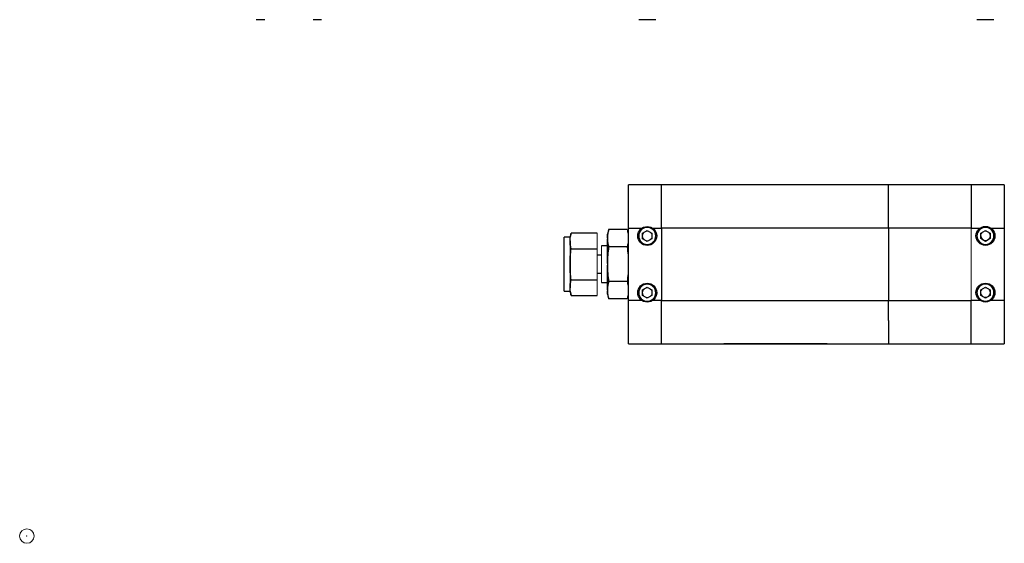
# Model space of a CAD drawing. Header units: millimetres. Extents: x -2 to 434, y -2 to 397.
# Tile 1 of 12: x -2 to 258, y -2 to 137. Entities that reach past the tile are written whole.
import ezdxf

# ---------------------------------------------------------------- set-up
doc = ezdxf.new("R2010")
doc.units = ezdxf.units.MM
doc.header["$PDSIZE"] = -1

# ---------------------------------------------------------------- blocks, each defined once
blk = doc.blocks.new('IDSYMBOL0')
at = {"color": 179, "linetype": 'Continuous', "lineweight": 18}
blk.add_circle((0, 0), 1.91, dxfattribs=at)

msp = doc.modelspace()

# ---------------------------------------------------------------- linework, layer by layer
at = {"color": 7, "linetype": 'Continuous', "lineweight": 25}
for p, q in [((167.83, 92.92), (159.08, 92.92)), ((159.08, 81.47), (159.08, 92.92)), ((227.83, 92.92), (167.83, 92.92)), ((167.83, 81.57), (167.83, 92.92)), ((167.83, 81.47), (167.83, 92.92)), ((227.83, 81.57), (227.83, 92.92)), ((249.73, 92.9), (227.83, 92.9)), ((258.48, 92.9), (249.73, 92.9)), ((249.73, 92.9), (249.73, 81.56)), ((258.48, 92.9), (258.48, 81.46)), ((153.85, 81.08), (153.53, 79.86)), ((158.75, 81.08), (153.85, 81.08)), ((159.08, 62.36), (159.08, 81.47)), ((159.08, 81.47), (162.66, 81.47)), ((162.82, 80.13), (164.07, 80.85)), ((164.07, 80.85), (165.32, 80.13)), ((165.49, 81.47), (167.83, 81.47)), ((167.83, 81.57), (227.83, 81.57)), ((167.83, 81.47), (167.83, 62.36)), ((227.83, 81.57), (227.83, 62.27)), ((227.83, 81.56), (249.73, 81.56)), ((249.73, 81.46), (252.04, 81.46)), ((252.24, 80.15), (253.49, 80.87)), ((253.49, 80.87), (254.74, 80.15)), ((254.94, 81.46), (258.48, 81.46)), ((258.48, 81.46), (258.48, 62.35)), ((143.65, 79.06), (142.06, 79.06)), ((142.06, 64.77), (142.06, 79.06)), ((143.95, 80.17), (143.65, 79.06)), ((143.65, 78.11), (143.65, 71.92)), ((150.83, 80.17), (143.95, 80.17)), ((153.53, 78.9), (153.53, 79.86)), ((153.53, 78.9), (153.53, 78.69)), ((153.53, 72.13), (153.53, 78.69)), ((162.82, 78.69), (162.82, 80.13)), ((164.07, 77.97), (162.82, 78.69)), ((165.32, 78.69), (164.07, 77.97)), ((165.32, 80.13), (165.32, 78.69)), ((252.24, 78.7), (252.24, 80.15)), ((253.49, 77.98), (252.24, 78.7)), ((254.74, 78.7), (253.49, 77.98)), ((254.74, 80.15), (254.74, 78.7)), ((143.95, 76.04), (150.83, 76.04)), ((153.53, 76.78), (151.94, 76.78)), ((158.75, 76.5), (153.85, 76.5)), ((151.94, 74.3), (150.83, 74.3)), ((143.65, 71.92), (143.65, 65.73)), ((153.53, 72.13), (153.53, 71.7)), ((153.53, 65.15), (153.53, 71.7)), ((143.95, 67.79), (150.83, 67.79)), ((150.83, 69.54), (151.94, 69.54)), ((151.94, 67.06), (153.53, 67.06)), ((153.53, 65.15), (153.53, 64.94)), ((158.75, 67.34), (153.85, 67.34)), ((162.82, 65.13), (164.07, 65.85)), ((162.82, 63.69), (162.82, 65.13)), ((164.07, 65.85), (165.32, 65.13)), ((165.32, 65.13), (165.32, 63.69)), ((252.24, 65.15), (253.49, 65.87)), ((252.24, 63.7), (252.24, 65.15)), ((253.49, 65.87), (254.74, 65.15)), ((254.74, 65.15), (254.74, 63.7)), ((142.06, 64.77), (143.65, 64.77)), ((143.65, 64.77), (143.95, 63.67)), ((143.95, 63.67), (150.83, 63.67)), ((153.53, 63.98), (153.53, 64.94)), ((153.53, 63.98), (153.85, 62.75)), ((158.75, 62.75), (153.85, 62.75)), ((164.07, 62.97), (162.82, 63.69)), ((165.32, 63.69), (164.07, 62.97)), ((253.49, 62.98), (252.24, 63.7)), ((254.74, 63.7), (253.49, 62.98)), ((159.08, 50.92), (159.08, 62.36)), ((162.64, 62.36), (159.08, 62.36)), ((167.83, 62.36), (165.51, 62.36)), ((167.83, 50.92), (167.83, 62.36)), ((167.83, 50.92), (167.83, 62.27)), ((227.83, 62.27), (167.83, 62.27)), ((227.83, 57.06), (227.83, 62.27)), ((249.73, 62.25), (227.83, 62.25)), ((252.1, 62.35), (249.73, 62.35)), ((249.73, 50.9), (249.73, 62.25)), ((258.48, 62.35), (254.88, 62.35)), ((258.48, 62.35), (258.48, 50.9)), ((227.83, 57.06), (227.83, 50.9)), ((159.08, 50.92), (167.83, 50.92)), ((167.83, 50.92), (227.83, 50.92)), ((184.35, 50.84), (184.35, 50.9)), ((211.65, 50.84), (184.35, 50.84)), ((211.65, 50.9), (211.65, 50.84)), ((227.83, 50.9), (249.73, 50.9)), ((249.73, 50.9), (258.48, 50.9))]:
    msp.add_line(p, q, dxfattribs=at)
at = {"color": 144, "linetype": 'Continuous', "lineweight": 18}
for p, q in [((249.73, 92.9), (249.73, 81.46)), ((249.73, 62.35), (249.73, 81.46)), ((150.83, 80.17), (150.83, 76.04)), ((150.83, 76.04), (150.83, 67.79)), ((151.94, 71.92), (151.94, 76.78)), ((151.94, 67.06), (151.94, 71.92)), ((150.83, 67.79), (150.83, 63.67)), ((249.73, 62.35), (249.73, 50.9)), ((211.65, 50.9), (184.35, 50.9)), ((188.33, 50.83), (185.3, 50.83)), ((188.6, 50.83), (188.33, 50.83)), ((188.87, 50.83), (188.6, 50.83)), ((188.87, 50.83), (189.14, 50.83)), ((190.95, 50.83), (189.14, 50.83)), ((190.96, 50.83), (190.96, 50.84)), ((190.97, 50.83), (190.96, 50.83)), ((191.12, 50.83), (190.97, 50.83)), ((191.16, 50.83), (191.12, 50.83)), ((191.16, 50.83), (191.16, 50.84)), ((192.93, 50.83), (192.64, 50.83)), ((193.54, 50.83), (192.93, 50.83)), ((193.79, 50.83), (193.54, 50.83)), ((194.18, 50.83), (194.46, 50.83)), ((194.85, 50.83), (195.14, 50.83)), ((195.14, 50.83), (195.74, 50.83)), ((195.74, 50.83), (196, 50.83)), ((196.65, 50.83), (196.37, 50.83)), ((196.65, 50.83), (196.68, 50.83)), ((196.7, 50.83), (196.68, 50.83)), ((196.9, 50.83), (196.7, 50.83)), ((197.29, 50.83), (196.9, 50.83)), ((197.56, 50.83), (197.29, 50.83)), ((197.56, 50.83), (197.56, 50.84)), ((198.16, 50.83), (197.93, 50.83)), ((198.29, 50.83), (198.16, 50.83)), ((198.99, 50.83), (198.29, 50.83)), ((199.11, 50.83), (198.99, 50.83)), ((199.35, 50.83), (199.11, 50.83)), ((199.35, 50.83), (199.72, 50.83)), ((199.72, 50.83), (199.95, 50.83)), ((199.95, 50.83), (200.22, 50.83)), ((200.22, 50.83), (200.49, 50.83)), ((200.49, 50.83), (200.72, 50.83)), ((200.6, 50.84), (200.6, 50.83)), ((200.72, 50.83), (201.15, 50.83)), ((200.88, 50.83), (200.88, 50.84)), ((205.03, 50.83), (202.82, 50.83))]:
    msp.add_line(p, q, dxfattribs=at)
at = {"color": 7, "linetype": 'Continuous', "lineweight": 25}
for centre in [(164.07, 79.41), (253.49, 79.43), (164.07, 64.41), (253.49, 64.43)]:
    msp.add_circle(centre, 2.5, dxfattribs=at)
at = {"color": 144, "linetype": 'Continuous', "lineweight": 18}
for centre, start, end in [((164.07, 79.41), 120, 180), ((164.07, 79.41), 180, 240), ((164.07, 79.41), 60, 120), ((164.07, 79.41), 240, 300), ((164.07, 79.41), 0, 60), ((164.07, 79.41), 300, 0), ((253.49, 79.43), 120, 180), ((253.49, 79.43), 60, 120), ((253.49, 79.43), 240, 300), ((253.49, 79.43), 0, 60), ((253.49, 79.43), 300, 0), ((164.07, 64.41), 120, 180), ((164.07, 64.41), 60, 120), ((164.07, 64.41), 0, 60), ((253.49, 64.43), 120, 180), ((253.49, 64.43), 60, 120), ((253.49, 64.43), 0, 60), ((164.07, 64.41), 180, 240), ((164.07, 64.41), 240, 300), ((164.07, 64.41), 300, 0), ((253.49, 64.43), 180, 240), ((253.49, 64.43), 240, 300), ((253.49, 64.43), 300, 0)]:
    msp.add_arc(centre, 1.25, start, end, dxfattribs=at)
at = {"color": 7, "linetype": 'Continuous', "lineweight": 25}
msp.add_arc((253.49, 79.43), 1.25, 180, 240, dxfattribs=at)
for points in [[(60.7, 136.63), (61.94, 136.63), (62.95, 136.63), (62.95, 136.63)], [(75.7, 136.63), (76.94, 136.63), (77.95, 136.63), (77.95, 136.63)]]:
    msp.add_open_spline(points, degree=3, dxfattribs=at)
for points, knots in [([(161.82, 136.63), (161.82, 136.63), (162.83, 136.63), (165.31, 136.63), (166.32, 136.63), (166.32, 136.63)], [0, 0, 0, 0, 0.5, 0.5, 1, 1, 1, 1]), ([(251.24, 136.63), (251.24, 136.63), (252.25, 136.63), (254.73, 136.63), (255.74, 136.63), (255.74, 136.63)], [0, 0, 0, 0, 0.5, 0.5, 1, 1, 1, 1]), ([(153.85, 81.08), (153.76, 80.72), (153.68, 80.36), (153.56, 79.63), (153.53, 79.27), (153.53, 78.9)], [0, 0, 0, 0, 0.5, 0.5, 1, 1, 1, 1]), ([(161.82, 79.41), (161.82, 80.01), (162.06, 80.58), (162.9, 81.42), (163.48, 81.66), (164.67, 81.66), (165.24, 81.42), (166.09, 80.58), (166.32, 80.01), (166.32, 78.81), (166.09, 78.24), (165.24, 77.4), (164.67, 77.16), (163.48, 77.16), (162.9, 77.4), (162.06, 78.24), (161.82, 78.81), (161.82, 79.41)], [0, 0, 0, 0, 0.125, 0.125, 0.25, 0.25, 0.375, 0.375, 0.5, 0.5, 0.625, 0.625, 0.75, 0.75, 0.875, 0.875, 1, 1, 1, 1]), ([(251.24, 79.43), (251.24, 80.02), (251.48, 80.59), (252.32, 81.44), (252.89, 81.68), (254.09, 81.68), (254.66, 81.44), (255.5, 80.59), (255.74, 80.02), (255.74, 78.83), (255.5, 78.26), (254.66, 77.41), (254.09, 77.18), (252.89, 77.18), (252.32, 77.41), (251.48, 78.26), (251.24, 78.83), (251.24, 79.43)], [0, 0, 0, 0, 0.125, 0.125, 0.25, 0.25, 0.375, 0.375, 0.5, 0.5, 0.625, 0.625, 0.75, 0.75, 0.875, 0.875, 1, 1, 1, 1]), ([(143.65, 78.11), (143.65, 78.45), (143.68, 78.8), (143.78, 79.48), (143.86, 79.83), (143.95, 80.17)], [0, 0, 0, 0, 0.5, 0.5, 1, 1, 1, 1]), ([(143.95, 76.04), (143.86, 76.39), (143.78, 76.73), (143.68, 77.42), (143.65, 77.76), (143.65, 78.11)], [0, 0, 0, 0, 0.5, 0.5, 1, 1, 1, 1]), ([(153.53, 78.69), (153.53, 78.32), (153.56, 77.95), (153.68, 77.23), (153.76, 76.86), (153.85, 76.5)], [0, 0, 0, 0, 0.5, 0.5, 1, 1, 1, 1]), ([(143.65, 71.92), (143.65, 72.61), (143.68, 73.3), (143.78, 74.67), (143.86, 75.36), (143.95, 76.04)], [0, 0, 0, 0, 0.5, 0.5, 1, 1, 1, 1]), ([(153.85, 76.5), (153.76, 75.78), (153.68, 75.05), (153.56, 73.59), (153.53, 72.86), (153.53, 72.13)], [0, 0, 0, 0, 0.5, 0.5, 1, 1, 1, 1]), ([(143.95, 67.79), (143.86, 68.48), (143.78, 69.16), (143.68, 70.54), (143.65, 71.23), (143.65, 71.92)], [0, 0, 0, 0, 0.5, 0.5, 1, 1, 1, 1]), ([(153.53, 71.7), (153.53, 70.97), (153.56, 70.24), (153.68, 68.79), (153.76, 68.06), (153.85, 67.34)], [0, 0, 0, 0, 0.5, 0.5, 1, 1, 1, 1]), ([(143.65, 65.73), (143.65, 66.08), (143.68, 66.42), (143.78, 67.11), (143.86, 67.45), (143.95, 67.79)], [0, 0, 0, 0, 0.5, 0.5, 1, 1, 1, 1]), ([(143.95, 63.67), (143.86, 64.01), (143.78, 64.35), (143.68, 65.04), (143.65, 65.39), (143.65, 65.73)], [0, 0, 0, 0, 0.5, 0.5, 1, 1, 1, 1]), ([(153.85, 67.34), (153.76, 66.97), (153.68, 66.61), (153.56, 65.88), (153.53, 65.52), (153.53, 65.15)], [0, 0, 0, 0, 0.5, 0.5, 1, 1, 1, 1]), ([(161.82, 64.41), (161.82, 65.01), (162.06, 65.58), (162.9, 66.42), (163.48, 66.66), (164.67, 66.66), (165.24, 66.42), (166.09, 65.58), (166.32, 65.01), (166.32, 63.81), (166.09, 63.24), (165.24, 62.4), (164.67, 62.16), (163.48, 62.16), (162.9, 62.4), (162.06, 63.24), (161.82, 63.81), (161.82, 64.41)], [0, 0, 0, 0, 0.125, 0.125, 0.25, 0.25, 0.375, 0.375, 0.5, 0.5, 0.625, 0.625, 0.75, 0.75, 0.875, 0.875, 1, 1, 1, 1]), ([(251.24, 64.43), (251.24, 65.02), (251.48, 65.59), (252.32, 66.44), (252.89, 66.68), (254.09, 66.68), (254.66, 66.44), (255.5, 65.59), (255.74, 65.02), (255.74, 63.83), (255.5, 63.26), (254.66, 62.41), (254.09, 62.18), (252.89, 62.18), (252.32, 62.41), (251.48, 63.26), (251.24, 63.83), (251.24, 64.43)], [0, 0, 0, 0, 0.125, 0.125, 0.25, 0.25, 0.375, 0.375, 0.5, 0.5, 0.625, 0.625, 0.75, 0.75, 0.875, 0.875, 1, 1, 1, 1]), ([(153.53, 64.94), (153.53, 64.57), (153.56, 64.21), (153.68, 63.48), (153.76, 63.12), (153.85, 62.75)], [0, 0, 0, 0, 0.5, 0.5, 1, 1, 1, 1])]:
    msp.add_open_spline(points, degree=3, knots=knots, dxfattribs=at)
at = {"color": 144, "linetype": 'Continuous', "lineweight": 18}
for points in [[(158.75, 81.08), (158.85, 80.72), (158.93, 80.36), (159.04, 79.63), (159.08, 79.27), (159.08, 78.9)], [(159.08, 78.69), (159.08, 78.32), (159.04, 77.95), (158.93, 77.23), (158.85, 76.86), (158.75, 76.5)], [(158.75, 76.5), (158.85, 75.78), (158.93, 75.05), (159.04, 73.59), (159.08, 72.86), (159.08, 72.13)], [(159.08, 71.7), (159.08, 70.97), (159.04, 70.24), (158.93, 68.79), (158.85, 68.06), (158.75, 67.34)], [(158.75, 67.34), (158.85, 66.97), (158.93, 66.61), (159.04, 65.88), (159.08, 65.52), (159.08, 65.15)], [(159.08, 64.94), (159.08, 64.57), (159.04, 64.21), (158.93, 63.48), (158.85, 63.12), (158.75, 62.75)]]:
    msp.add_open_spline(points, degree=3, knots=[0, 0, 0, 0, 0.5, 0.5, 1, 1, 1, 1], dxfattribs=at)
at = {"color": 7, "linetype": 'Continuous', "lineweight": 0}
msp.add_point((0, 0.02), dxfattribs=at)

# ---------------------------------------------------------------- block references
at = {"color": 7, "linetype": 'Continuous'}
msp.add_blockref('IDSYMBOL0', (0.04, 0.02), dxfattribs=at)

doc.saveas('drawing.dxf')
